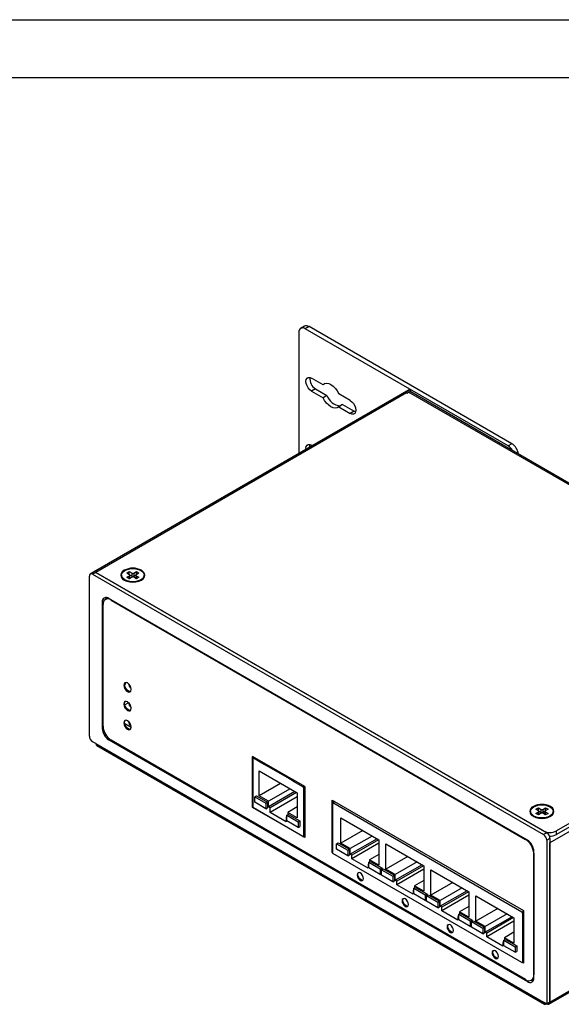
# Model space of a CAD drawing. Header units: millimetres. Extents: x 0 to 559, y 0 to 432.
# Tile 4 of 9: x 318 to 437, y 216 to 432. Entities that reach past the tile are written whole.
import ezdxf

# ---------------------------------------------------------------- set-up
doc = ezdxf.new("R2010")
doc.units = ezdxf.units.MM
doc.header["$LTSCALE"] = 2
doc.layers.add('TEXT', color=140, linetype='Continuous', lineweight=25)

msp = doc.modelspace()

# ---------------------------------------------------------------- linework, layer by layer
at = {"color": 7, "linetype": 'Continuous'}
msp.add_line((0, 431.81), (558.8, 431.81), dxfattribs=at)
for p, q in [((378.89, 363.13), (378.89, 336.53)), ((380.15, 364.54), (379.3, 364.05)), ((381.15, 364.44), (380.3, 363.95)), ((424.85, 338.23), (380.3, 363.95)), ((425.7, 338.72), (381.15, 364.44)), ((384.24, 351.68), (381.72, 353.13)), ((403.14, 350.53), (333.84, 310.52)), ((382.56, 350.76), (381.72, 350.27)), ((381.72, 350.27), (384.24, 348.82)), ((382.56, 350.76), (385.08, 349.31)), ((384.72, 351.96), (384.24, 351.68)), ((403.35, 350.57), (402.29, 349.96)), ((403.51, 350.07), (403.35, 350.57)), ((402.58, 349.87), (334.34, 310.48)), ((385.08, 349.31), (384.24, 348.82)), ((390.2, 348.23), (387.68, 349.69)), ((402.58, 349.87), (402.65, 349.83)), ((402.65, 349.83), (403, 350.03)), ((502.63, 292.51), (403, 350.03)), ((503.13, 292.56), (403.5, 350.08)), ((388.53, 347.32), (387.68, 346.83)), ((387.68, 346.83), (390.2, 345.37)), ((388.53, 347.32), (391.05, 345.86)), ((391.05, 345.86), (390.2, 345.37)), ((391.39, 345.72), (391.05, 345.86)), ((381.95, 338.3), (381.72, 338.43)), ((425.7, 338.72), (424.85, 338.23)), ((332.93, 274.55), (332.93, 309.66)), ((333.84, 310.52), (333.13, 310.12)), ((334.34, 310.47), (333.63, 310.07)), ((333.63, 310.07), (432.63, 252.92)), ((432.63, 253.73), (334.34, 310.48)), ((334.34, 310.47), (334.34, 310.48)), ((334.34, 310.47), (433.33, 253.33)), ((339.99, 309.59), (339.92, 309.45)), ((339.97, 309.86), (339.97, 309.78)), ((340.6, 310.82), (340.6, 310.94)), ((341.13, 310.31), (341.69, 310.64)), ((341.73, 309.96), (341.13, 310.31)), ((341.13, 309.41), (341.73, 309.76)), ((341.69, 309.09), (341.13, 309.41)), ((341.69, 310.64), (342.29, 310.29)), ((341.69, 309.99), (341.69, 310.64)), ((342.29, 309.43), (341.69, 309.09)), ((341.73, 309.96), (342.29, 309.64)), ((341.73, 309.11), (341.73, 309.76)), ((341.8, 309.21), (341.8, 309.86)), ((342.29, 309.64), (342.29, 310.29)), ((342.65, 310.29), (343.25, 310.64)), ((342.65, 310.29), (342.65, 309.64)), ((342.65, 309.64), (343.21, 309.96)), ((343.25, 309.09), (342.65, 309.43)), ((343.14, 309.86), (343.14, 309.21)), ((343.81, 310.31), (343.21, 309.96)), ((343.21, 309.76), (343.81, 309.41)), ((343.21, 309.76), (343.21, 309.11)), ((343.25, 310.64), (343.81, 310.31)), ((343.25, 309.99), (343.25, 310.64)), ((343.81, 309.41), (343.25, 309.09)), ((344.35, 310.82), (344.35, 310.94)), ((345.03, 309.45), (344.95, 309.59)), ((344.97, 309.78), (344.97, 309.86)), ((340.92, 308.65), (341.21, 308.52)), ((340.97, 308.63), (340.97, 308.6)), ((343.73, 308.52), (344.02, 308.65)), ((343.97, 308.6), (343.97, 308.63)), ((344.24, 308.84), (344.24, 308.76)), ((429.09, 251.69), (337.17, 304.76)), ((336.08, 304.13), (335.75, 303.94)), ((335.75, 303.94), (335.75, 276.18)), ((335.93, 276.69), (335.93, 303.39)), ((336.63, 304.64), (336.45, 304.54)), ((337.73, 304.43), (337.7, 304.41)), ((337.7, 304.41), (428.7, 251.88)), ((502.63, 292.51), (435.46, 253.73)), ((502.63, 291.7), (435.46, 252.92)), ((340.67, 285.83), (340.5, 285.73)), ((341.93, 284.32), (342.02, 284.4)), ((340.67, 281.69), (340.5, 281.58)), ((341.49, 281.87), (340.7, 281.42)), ((340.67, 277.54), (340.5, 277.43)), ((340.7, 277.31), (342.12, 276.48)), ((335.96, 276.3), (335.75, 276.18)), ((334.34, 272.91), (333.63, 273.32)), ((334.34, 272.91), (432.63, 216.17)), ((334.55, 272.46), (432.83, 215.72)), ((337.37, 273.85), (337.17, 273.73)), ((337.17, 273.73), (429.09, 220.66)), ((428.7, 221.09), (337.7, 273.63)), ((380.19, 263.51), (368.77, 270.1)), ((368.77, 258.88), (368.77, 270.1)), ((368.78, 269.62), (368.78, 259.05)), ((369.13, 269.89), (368.82, 269.71)), ((369.19, 269.86), (368.92, 269.7)), ((370.81, 268.61), (368.92, 269.7)), ((368.95, 269.78), (368.95, 270)), ((370.98, 268.83), (370.81, 268.61)), ((372.23, 267.8), (370.81, 268.61)), ((370.18, 261.43), (370.18, 266.9)), ((370.18, 266.9), (378.52, 262.08)), ((372.23, 267.8), (372.4, 268.01)), ((372.5, 267.95), (372.23, 267.8)), ((376.47, 265.35), (372.23, 267.8)), ((374.92, 264.16), (370.18, 261.43)), ((376.64, 265.56), (376.47, 265.35)), ((377.89, 264.53), (376.47, 265.35)), ((377.89, 264.53), (378.05, 264.74)), ((378.16, 264.69), (377.89, 264.53)), ((379.78, 263.44), (377.89, 264.53)), ((376.97, 262.98), (372.23, 260.24)), ((378.03, 262.37), (372.23, 259.02)), ((378.38, 262.16), (372.58, 258.81)), ((378.52, 262.08), (378.52, 256.61)), ((379.78, 263.44), (380.05, 263.59)), ((380.19, 263.35), (379.92, 263.19)), ((379.92, 263.19), (379.92, 252.62)), ((380.19, 263.51), (380.19, 252.28)), ((369.22, 261.24), (369.58, 261.45)), ((369.22, 261.24), (371.7, 259.81)), ((369.22, 260.02), (369.22, 261.24)), ((371.7, 258.59), (369.22, 260.02)), ((369.58, 261.45), (372.05, 260.02)), ((372.23, 260.24), (370.18, 261.43)), ((371.7, 259.81), (372.05, 260.02)), ((371.7, 259.81), (371.7, 258.59)), ((372.05, 260.02), (372.05, 258.79)), ((372.23, 259.02), (372.23, 260.24)), ((378.52, 261.18), (372.58, 257.75)), ((386.23, 260.48), (428.23, 236.23)), ((386.23, 248.96), (386.23, 260.48)), ((386.27, 259.79), (386.27, 249.01)), ((386.78, 260.16), (386.31, 259.88)), ((386.4, 259.94), (386.4, 260.37)), ((386.84, 260.12), (386.41, 259.87)), ((427.89, 235.93), (386.41, 259.87)), ((368.82, 258.91), (368.77, 258.88)), ((380.19, 252.28), (368.77, 258.88)), ((379.78, 252.54), (368.92, 258.8)), ((371.7, 258.59), (372.05, 258.79)), ((372.58, 258.81), (372.23, 259.02)), ((372.58, 257.75), (372.58, 258.81)), ((376.12, 255.71), (372.58, 257.75)), ((376.29, 257.16), (376.65, 257.36)), ((378.52, 258.98), (376.47, 257.79)), ((376.47, 257.79), (376.47, 257.26)), ((378.52, 256.61), (376.47, 257.79)), ((376.65, 257.36), (379.12, 255.94)), ((429.8, 257.75), (429.72, 257.61)), ((429.77, 258.02), (429.77, 257.94)), ((430.4, 258.98), (430.4, 259.1)), ((430.93, 258.47), (431.5, 258.8)), ((431.53, 258.12), (430.93, 258.47)), ((430.93, 257.57), (431.53, 257.92)), ((431.5, 257.25), (430.93, 257.57)), ((431.5, 258.8), (432.1, 258.45)), ((431.5, 258.14), (431.5, 258.8)), ((432.1, 257.59), (431.5, 257.25)), ((431.53, 257.27), (431.53, 257.92)), ((431.54, 258.12), (432.1, 257.8)), ((431.6, 257.37), (431.6, 258.02)), ((432.1, 257.8), (432.1, 258.45)), ((432.45, 258.45), (433.05, 258.8)), ((432.45, 258.45), (432.45, 257.8)), ((432.45, 257.8), (433.01, 258.12)), ((433.05, 257.25), (432.45, 257.59)), ((432.94, 258.02), (432.94, 257.37)), ((433.62, 258.47), (433.02, 258.12)), ((433.02, 257.92), (433.62, 257.57)), ((433.02, 257.92), (433.02, 257.27)), ((433.05, 258.8), (433.62, 258.47)), ((433.05, 258.14), (433.05, 258.8)), ((433.62, 257.57), (433.05, 257.25)), ((434.15, 258.98), (434.15, 259.1)), ((434.83, 257.61), (434.75, 257.75)), ((434.77, 257.94), (434.77, 258.02)), ((376.29, 256.87), (376.12, 256.77)), ((376.12, 256.77), (376.12, 255.71)), ((376.29, 256.67), (376.12, 256.77)), ((376.29, 257.16), (378.77, 255.73)), ((376.29, 255.94), (376.29, 257.16)), ((378.77, 254.51), (376.29, 255.94)), ((378.77, 255.73), (379.12, 255.94)), ((378.77, 255.73), (378.77, 254.51)), ((379.12, 255.94), (379.12, 254.71)), ((388.16, 251.02), (388.16, 256.57)), ((388.16, 256.57), (396.5, 251.76)), ((430.18, 257.15), (430.18, 257.09)), ((430.53, 256.9), (430.51, 256.88)), ((430.73, 256.81), (431.01, 256.68)), ((430.77, 256.78), (430.77, 256.76)), ((433.53, 256.68), (433.82, 256.81)), ((433.77, 256.76), (433.77, 256.78)), ((434.04, 256.88), (434.01, 256.9)), ((434.04, 257), (434.04, 256.92)), ((441.4, 255.37), (434.04, 251.12)), ((434.04, 216.17), (501.92, 255.36)), ((378.77, 254.51), (379.12, 254.71)), ((392.97, 253.8), (388.16, 251.02)), ((432.63, 253.73), (432.63, 253.73)), ((433.33, 253.33), (432.63, 252.92)), ((433.83, 215.72), (501.72, 254.9)), ((435.46, 252.92), (435.46, 253.73)), ((379.88, 252.53), (380.19, 252.71)), ((379.92, 252.62), (380.19, 252.77)), ((380.19, 252.49), (380, 252.6)), ((387.2, 250.92), (387.56, 251.12)), ((387.2, 250.92), (389.68, 249.49)), ((387.2, 249.7), (387.2, 250.92)), ((387.56, 251.12), (390.03, 249.7)), ((390.21, 249.84), (388.16, 251.02)), ((395.02, 252.61), (390.21, 249.84)), ((396.08, 252), (390.21, 248.61)), ((396.43, 251.8), (390.56, 248.41)), ((396.5, 251.02), (390.56, 247.59)), ((396.5, 251.76), (396.5, 246.21)), ((398.04, 245.32), (398.04, 250.87)), ((398.04, 250.87), (406.38, 246.06)), ((428.7, 251.88), (428.74, 251.9)), ((434.04, 252.1), (433.33, 251.69)), ((433.33, 251.69), (433.33, 215.77)), ((434.04, 252.1), (434.04, 216.17)), ((434.04, 251.16), (434.04, 251.12)), ((434.04, 216.17), (434.04, 251.12)), ((434.04, 251.12), (434.04, 251.12)), ((386.27, 248.99), (386.23, 248.96)), ((386.28, 248.93), (386.23, 248.96)), ((427.89, 224.82), (386.41, 248.77)), ((389.68, 248.27), (387.2, 249.7)), ((389.68, 249.49), (390.03, 249.7)), ((389.68, 249.49), (389.68, 248.27)), ((390.03, 249.7), (390.03, 248.47)), ((390.21, 248.61), (390.21, 249.84)), ((390.56, 248.41), (390.21, 248.61)), ((396.5, 248.57), (394.45, 247.39)), ((430.51, 248.84), (430.47, 248.82)), ((430.47, 248.82), (430.47, 222.11)), ((430.51, 221.48), (430.51, 249.24)), ((389.68, 248.27), (390.03, 248.47)), ((390.56, 247.59), (390.56, 248.41)), ((394.1, 245.55), (390.56, 247.59)), ((394.27, 246.47), (394.1, 246.37)), ((394.27, 246.84), (394.63, 247.04)), ((394.27, 246.84), (396.75, 245.41)), ((394.27, 245.61), (394.27, 246.84)), ((394.45, 247.39), (394.45, 246.94)), ((396.5, 246.21), (394.45, 247.39)), ((394.63, 247.04), (397.1, 245.61)), ((402.85, 248.1), (398.04, 245.32)), ((404.9, 246.91), (400.09, 244.14)), ((394.1, 246.37), (394.1, 245.55)), ((394.27, 246.27), (394.1, 246.37)), ((396.75, 244.18), (394.27, 245.61)), ((396.75, 245.41), (397.1, 245.61)), ((396.75, 245.41), (396.75, 244.18)), ((396.75, 244.18), (397.08, 244.38)), ((397.08, 245.22), (397.44, 245.42)), ((397.08, 245.22), (399.56, 243.79)), ((397.08, 243.99), (397.08, 245.22)), ((397.1, 245.61), (397.1, 245.23)), ((397.44, 245.42), (399.91, 243.99)), ((400.09, 244.14), (398.04, 245.32)), ((405.96, 246.3), (400.09, 242.91)), ((406.31, 246.1), (400.44, 242.71)), ((406.38, 245.32), (400.44, 241.89)), ((406.38, 246.06), (406.38, 240.5)), ((407.91, 239.62), (407.91, 245.17)), ((407.91, 245.17), (416.26, 240.35)), ((391.88, 244.19), (391.7, 244.09)), ((399.56, 242.56), (397.08, 243.99)), ((399.56, 243.79), (399.91, 243.99)), ((399.56, 243.79), (399.56, 242.56)), ((399.56, 242.56), (399.91, 242.77)), ((399.91, 243.99), (399.91, 242.77)), ((400.09, 242.91), (400.09, 244.14)), ((400.44, 242.71), (400.09, 242.91)), ((400.44, 241.89), (400.44, 242.71)), ((406.38, 242.87), (404.33, 241.69)), ((412.72, 242.39), (407.91, 239.62)), ((403.98, 239.85), (400.44, 241.89)), ((404.15, 240.77), (403.98, 240.67)), ((403.98, 240.67), (403.98, 239.85)), ((404.15, 240.56), (403.98, 240.67)), ((404.15, 241.14), (404.51, 241.34)), ((404.15, 241.14), (406.63, 239.71)), ((404.15, 239.91), (404.15, 241.14)), ((404.33, 241.69), (404.33, 241.24)), ((406.38, 240.5), (404.33, 241.69)), ((404.51, 241.34), (406.98, 239.91)), ((414.77, 241.21), (409.97, 238.43)), ((415.84, 240.6), (409.97, 237.21)), ((416.19, 240.39), (410.32, 237)), ((416.26, 240.35), (416.26, 234.8)), ((401.76, 238.49), (401.58, 238.38)), ((406.63, 238.48), (404.15, 239.91)), ((406.63, 239.71), (406.98, 239.91)), ((406.63, 239.71), (406.63, 238.48)), ((406.63, 238.48), (406.96, 238.67)), ((406.96, 239.52), (407.31, 239.72)), ((406.96, 239.52), (409.43, 238.09)), ((406.96, 238.29), (406.96, 239.52)), ((409.43, 236.86), (406.96, 238.29)), ((406.98, 239.91), (406.98, 239.53)), ((407.31, 239.72), (409.79, 238.29)), ((409.97, 238.43), (407.91, 239.62)), ((409.43, 238.09), (409.79, 238.29)), ((409.43, 238.09), (409.43, 236.86)), ((409.79, 238.29), (409.79, 237.07)), ((409.97, 237.21), (409.97, 238.43)), ((416.26, 239.62), (410.32, 236.19)), ((417.79, 233.91), (417.79, 239.47)), ((417.79, 239.47), (426.14, 234.65)), ((409.43, 236.86), (409.79, 237.07)), ((410.32, 237), (409.97, 237.21)), ((410.32, 236.19), (410.32, 237)), ((413.85, 234.15), (410.32, 236.19)), ((414.03, 235.43), (414.38, 235.64)), ((416.26, 237.17), (414.21, 235.98)), ((414.21, 235.98), (414.21, 235.54)), ((416.26, 234.8), (414.21, 235.98)), ((414.38, 235.64), (416.86, 234.21)), ((422.6, 236.69), (417.79, 233.91)), ((427.89, 235.93), (428.23, 236.12)), ((428.23, 235.8), (428.03, 235.68)), ((428.03, 235.68), (428.03, 224.9)), ((428.23, 236.23), (428.23, 224.72)), ((414.03, 235.07), (413.85, 234.96)), ((413.85, 234.96), (413.85, 234.15)), ((414.03, 234.86), (413.85, 234.96)), ((414.03, 235.43), (416.51, 234)), ((414.03, 234.21), (414.03, 235.43)), ((416.51, 232.78), (414.03, 234.21)), ((416.51, 234), (416.86, 234.21)), ((416.51, 234), (416.51, 232.78)), ((416.84, 233.81), (417.19, 234.02)), ((416.84, 233.81), (419.31, 232.38)), ((416.84, 232.59), (416.84, 233.81)), ((416.86, 234.21), (416.86, 233.82)), ((417.19, 234.02), (419.67, 232.59)), ((419.84, 232.73), (417.79, 233.91)), ((424.65, 235.51), (419.84, 232.73)), ((425.71, 234.89), (419.84, 231.51)), ((426.07, 234.69), (420.2, 231.3)), ((426.14, 233.91), (420.2, 230.49)), ((426.14, 234.65), (426.14, 229.1)), ((411.63, 232.78), (411.46, 232.68)), ((416.51, 232.78), (416.84, 232.97)), ((419.31, 231.16), (416.84, 232.59)), ((419.31, 232.38), (419.67, 232.59)), ((419.31, 232.38), (419.31, 231.16)), ((419.31, 231.16), (419.67, 231.36)), ((419.67, 232.59), (419.67, 231.36)), ((419.84, 231.51), (419.84, 232.73)), ((420.2, 231.3), (419.84, 231.51)), ((420.2, 230.49), (420.2, 231.3)), ((426.14, 231.47), (424.09, 230.28)), ((423.73, 228.44), (420.2, 230.49)), ((423.91, 229.36), (423.73, 229.26)), ((423.73, 229.26), (423.73, 228.44)), ((423.91, 229.16), (423.73, 229.26)), ((423.91, 229.73), (424.26, 229.93)), ((423.91, 229.73), (426.38, 228.3)), ((423.91, 228.51), (423.91, 229.73)), ((424.09, 230.28), (424.09, 229.83)), ((426.14, 229.1), (424.09, 230.28)), ((424.26, 229.93), (426.74, 228.51)), ((421.51, 227.08), (421.34, 226.98)), ((426.38, 227.08), (423.91, 228.51)), ((426.38, 228.3), (426.74, 228.51)), ((426.38, 228.3), (426.38, 227.08)), ((426.38, 227.08), (426.74, 227.28)), ((426.74, 228.51), (426.74, 227.28)), ((427.99, 224.81), (428.23, 224.95)), ((428.23, 224.72), (428.02, 224.83)), ((428.03, 224.9), (428.23, 225.02)), ((428.23, 224.92), (428.2, 224.94)), ((429.42, 220.85), (429.09, 220.66)), ((429.95, 220.97), (430.13, 221.07)), ((430.47, 222.11), (430.51, 222.13)), ((433.33, 215.77), (432.63, 216.17)), ((434.04, 216.17), (433.33, 215.77)), ((434.04, 216.17), (434.04, 216.17)), ((433.33, 215.77), (433.33, 215.77))]:
    msp.add_line(p, q)
at = {"flags": 128}
for points in [[(381.72, 350.27), (381.33, 350.56), (380.99, 350.97), (380.71, 351.44), (380.54, 351.94), (380.48, 352.42), (380.54, 352.82), (380.71, 353.12), (380.99, 353.28), (381.33, 353.28), (381.72, 353.13)], [(384.24, 351.68), (384.57, 351.91), (384.99, 351.99), (385.46, 351.92), (385.96, 351.7), (386.46, 351.35), (386.93, 350.87), (387.34, 350.31), (387.68, 349.69)], [(387.68, 346.83), (387.34, 346.6), (386.93, 346.51), (386.46, 346.58), (385.96, 346.8), (385.46, 347.16), (384.99, 347.63), (384.57, 348.2), (384.24, 348.82)], [(390.2, 348.23), (390.58, 347.94), (390.93, 347.54), (391.2, 347.07), (391.38, 346.57), (391.44, 346.09), (391.38, 345.68), (391.2, 345.39), (390.93, 345.23), (390.58, 345.22), (390.2, 345.37)], [(380.5, 337.46), (380.48, 337.72), (380.54, 338.13), (380.71, 338.42), (380.99, 338.58), (381.33, 338.58), (381.72, 338.43)], [(381.35, 337.95), (381.33, 338.21), (381.37, 338.57)], [(340.7, 310.88), (341.22, 311.11), (341.82, 311.26), (342.47, 311.31), (343.12, 311.26), (343.72, 311.11), (344.24, 310.88), (344.64, 310.58), (344.89, 310.24), (344.97, 309.86), (344.89, 309.49), (344.64, 309.14), (344.24, 308.84)], [(344.24, 308.84), (343.72, 308.61), (343.12, 308.47), (342.47, 308.42), (341.82, 308.47), (341.22, 308.61), (340.7, 308.84), (340.31, 309.14), (340.06, 309.49), (339.97, 309.86), (340.06, 310.24), (340.31, 310.58), (340.7, 310.88)], [(339.97, 309.78), (340.06, 309.41), (340.31, 309.06), (340.7, 308.76), (341.22, 308.53), (341.82, 308.39), (342.47, 308.34), (343.12, 308.39), (343.72, 308.53), (344.24, 308.76)], [(340.6, 308.78), (341.15, 308.54), (341.79, 308.39), (342.47, 308.33), (343.16, 308.39), (343.8, 308.54), (344.35, 308.78), (344.77, 309.1), (345.03, 309.47), (345.12, 309.86), (345.03, 310.26), (344.77, 310.63), (344.35, 310.94)], [(337.18, 304.75), (336.89, 304.74), (336.63, 304.64)], [(342.12, 284.79), (342.06, 285.19), (341.89, 285.59), (341.62, 285.95), (341.31, 286.2), (341, 286.31), (340.74, 286.26), (340.56, 286.05), (340.5, 285.73)], [(340.5, 285.73), (340.56, 285.34), (340.74, 284.93), (341, 284.57), (341.31, 284.32), (341.62, 284.21), (341.89, 284.27), (342.06, 284.47), (342.12, 284.79)], [(340.67, 285.83), (340.74, 286.16), (340.83, 286.3)], [(341.97, 284.33), (341.8, 284.32), (341.49, 284.42), (341.18, 284.68), (340.91, 285.03), (340.74, 285.44), (340.67, 285.83)], [(342.12, 280.64), (342.06, 281.04), (341.89, 281.45), (341.62, 281.8), (341.31, 282.05), (341, 282.16), (340.74, 282.11), (340.56, 281.91), (340.5, 281.58)], [(340.5, 281.58), (340.56, 281.19), (340.74, 280.78), (341, 280.43), (341.31, 280.17), (341.62, 280.07), (341.89, 280.12), (342.06, 280.32), (342.12, 280.64)], [(340.67, 281.69), (340.74, 282.01), (340.83, 282.15)], [(341.97, 280.18), (341.8, 280.17), (341.49, 280.28), (341.18, 280.53), (340.91, 280.88), (340.74, 281.29), (340.67, 281.69)], [(342.12, 276.5), (342.06, 276.89), (341.89, 277.3), (341.62, 277.65), (341.31, 277.9), (341, 278.01), (340.74, 277.96), (340.56, 277.76), (340.5, 277.43)], [(340.5, 277.43), (340.56, 277.04), (340.74, 276.63), (341, 276.28), (341.31, 276.03), (341.62, 275.92), (341.89, 275.97), (342.06, 276.17), (342.12, 276.5)], [(340.67, 277.54), (340.74, 277.86), (340.83, 278)], [(341.97, 276.03), (341.8, 276.02), (341.49, 276.13), (341.18, 276.38), (340.91, 276.74), (340.74, 277.14), (340.67, 277.54)], [(430.51, 259.04), (431.02, 259.27), (431.63, 259.42), (432.27, 259.46), (432.92, 259.42), (433.52, 259.27), (434.04, 259.04), (434.44, 258.74), (434.69, 258.39), (434.77, 258.02), (434.69, 257.65), (434.44, 257.3), (434.04, 257)], [(434.04, 257), (433.52, 256.77), (432.92, 256.63), (432.27, 256.58), (431.63, 256.63), (431.02, 256.77), (430.51, 257), (430.11, 257.3), (429.86, 257.65), (429.77, 258.02), (429.86, 258.39), (430.11, 258.74), (430.51, 259.04)], [(429.77, 257.94), (429.86, 257.57), (430.11, 257.22), (430.51, 256.92), (431.02, 256.69), (431.63, 256.55), (432.27, 256.5), (432.92, 256.55), (433.52, 256.69), (434.04, 256.92)], [(430.4, 256.94), (430.95, 256.7), (431.59, 256.54), (432.27, 256.49), (432.96, 256.54), (433.6, 256.7), (434.15, 256.94), (434.57, 257.26), (434.83, 257.63), (434.92, 258.02), (434.83, 258.42), (434.57, 258.79), (434.15, 259.1)], [(434.37, 257.09), (434.37, 257.13), (434.37, 257.15)], [(393.12, 243.27), (393.06, 243.61), (392.91, 243.97), (392.68, 244.28), (392.41, 244.5), (392.14, 244.59), (391.91, 244.54), (391.76, 244.37), (391.7, 244.09)], [(391.88, 244.19), (391.93, 244.47), (392.01, 244.58)], [(391.7, 244.09), (391.76, 243.74), (391.91, 243.39), (392.14, 243.08), (392.41, 242.86), (392.68, 242.77), (392.91, 242.81), (393.06, 242.99), (393.12, 243.27)], [(392.99, 242.88), (392.86, 242.87), (392.59, 242.96), (392.31, 243.18), (392.09, 243.49), (391.93, 243.85), (391.88, 244.19)], [(402.99, 237.57), (402.94, 237.91), (402.79, 238.26), (402.56, 238.57), (402.29, 238.79), (402.02, 238.89), (401.79, 238.84), (401.63, 238.67), (401.58, 238.38)], [(401.58, 238.38), (401.63, 238.04), (401.79, 237.69), (402.02, 237.38), (402.29, 237.16), (402.56, 237.07), (402.79, 237.11), (402.94, 237.29), (402.99, 237.57)], [(401.76, 238.49), (401.81, 238.77), (401.88, 238.88)], [(402.87, 237.17), (402.73, 237.17), (402.46, 237.26), (402.19, 237.48), (401.96, 237.79), (401.81, 238.14), (401.76, 238.49)], [(412.87, 231.87), (412.82, 232.21), (412.67, 232.56), (412.44, 232.87), (412.17, 233.09), (411.89, 233.18), (411.67, 233.14), (411.51, 232.96), (411.46, 232.68)], [(411.46, 232.68), (411.51, 232.34), (411.67, 231.98), (411.89, 231.68), (412.17, 231.46), (412.44, 231.36), (412.67, 231.41), (412.82, 231.58), (412.87, 231.87)], [(411.63, 232.78), (411.69, 233.07), (411.76, 233.18)], [(412.75, 231.47), (412.61, 231.46), (412.34, 231.56), (412.07, 231.78), (411.84, 232.09), (411.69, 232.44), (411.63, 232.78)], [(422.75, 226.16), (422.7, 226.51), (422.54, 226.86), (422.31, 227.17), (422.04, 227.39), (421.77, 227.48), (421.54, 227.44), (421.39, 227.26), (421.34, 226.98)], [(421.34, 226.98), (421.39, 226.64), (421.54, 226.28), (421.77, 225.97), (422.04, 225.75), (422.31, 225.66), (422.54, 225.7), (422.7, 225.88), (422.75, 226.16)], [(421.51, 227.08), (421.57, 227.36), (421.64, 227.47)], [(422.62, 225.77), (422.49, 225.76), (422.22, 225.86), (421.95, 226.07), (421.72, 226.38), (421.57, 226.74), (421.51, 227.08)]]:
    msp.add_lwpolyline(points, dxfattribs=at)
for centre, radius, start, end in [((379.75, 363.27), 0.873, 50.7967, 189.214), ((380.56, 363.62), 1.01, 54.3824, 114.3071), ((383.82, 352.89), 2.47, 171.1936, 239.5264), ((403.32, 350.21), 0.371, 84.4059, 119.2738), ((388.21, 350.32), 3.28, 197.9102, 267.1288), ((402.22, 349.29), 0.674, 58.6289, 84.168), ((403.29, 349.62), 0.503, 65.6929, 125.6176), ((423.32, 335.79), 2.89, 28.8568, 58.0454), ((424.01, 336.11), 3.11, 6.3667, 57.1897), ((342.47, 307.33), 4.07, 62.6097, 117.3903), ((333.36, 309.73), 0.437, 50.7967, 189.214), ((334.05, 310.07), 0.503, 54.3824, 114.3071), ((334.05, 310.07), 0.503, 54.3824, 114.3071), ((341.01, 309.86), 1.16, 110.7834, 249.2166), ((341.69, 309.86), 0.109, 290.7834, 69.2166), ((341.68, 309.22), 0.124, 296.6211, 354.5564), ((342.47, 310.63), 0.384, 242.6097, 297.3903), ((342.47, 309.98), 0.384, 242.6097, 297.3903), ((342.47, 309.09), 0.384, 62.6097, 117.3903), ((343.25, 309.86), 0.109, 110.7834, 249.2166), ((343.26, 309.22), 0.124, 185.4436, 243.3789), ((343.72, 309.9), 1.25, 294.3096, 354.3702), ((336.62, 304.08), 0.873, 50.7967, 189.214), ((337.65, 304.43), 1.19, 153.9725, 174.231), ((337.01, 303.57), 1.09, 50.7967, 189.214), ((339.45, 286.72), 1.58, 320.823, 345.1746), ((342.98, 286.22), 1.5, 185.4041, 234.5905), ((342.26, 286.35), 0.816, 200.5797, 239.854), ((342.98, 282.07), 1.5, 185.4041, 234.5905), ((342.26, 282.2), 0.816, 200.5797, 239.854), ((339.77, 276.87), 3.84, 182.6055, 237.3945), ((342.98, 277.93), 1.5, 185.4041, 234.5905), ((342.26, 278.06), 0.816, 200.5797, 239.854), ((334.46, 274.62), 1.54, 182.6055, 237.3945), ((338.82, 276.32), 3.07, 182.6055, 237.3945), ((334.82, 272.85), 0.48, 172.7442, 235.9436), ((368.87, 269.64), 0.0873, 50.7967, 189.214), ((379.61, 263.18), 0.307, 2.6055, 57.3945), ((386.35, 259.8), 0.0873, 50.7967, 189.214), ((432.27, 255.49), 4.07, 62.6097, 117.3903), ((369.09, 259.06), 0.307, 182.6055, 237.3945), ((430.81, 258.02), 1.16, 110.7834, 249.2166), ((431.49, 258.02), 0.109, 290.7834, 69.2166), ((431.48, 257.38), 0.124, 296.6211, 354.5564), ((432.27, 258.79), 0.384, 242.6097, 297.3903), ((432.27, 258.14), 0.384, 242.6097, 297.3903), ((432.27, 257.25), 0.384, 62.6097, 117.3903), ((433.07, 257.38), 0.124, 185.4436, 243.3789), ((433.06, 258.02), 0.109, 110.7834, 249.2166), ((433.53, 258.06), 1.25, 294.3096, 354.3702), ((434.04, 256.46), 3.07, 242.6097, 297.3903), ((431.8, 251.62), 1.54, 2.6055, 57.3945), ((432.51, 252.03), 1.54, 2.6055, 57.3945), ((434.07, 255.57), 2.99, 267.4445, 297.5858), ((379.83, 252.6), 0.0873, 230.7967, 9.214), ((426.63, 248.64), 3.84, 2.6055, 57.3945), ((427.44, 249.1), 3.07, 2.6055, 57.3945), ((386.57, 249.03), 0.307, 182.6055, 237.3945), ((427.72, 235.67), 0.307, 2.6055, 57.3945), ((427.94, 224.89), 0.0873, 230.7967, 9.214), ((429.39, 221.94), 1.09, 230.7967, 9.214), ((429.64, 221.34), 0.873, 230.7967, 9.214), ((430.46, 222.06), 1.19, 245.7645, 266.0231), ((429.66, 221.86), 0.917, 300.4779, 336.6173), ((433.06, 216.1), 0.437, 170.786, 309.2033), ((433.61, 216.1), 0.437, 230.7967, 9.214)]:
    msp.add_arc(centre, radius, start, end)
at = {"layer": 'TEXT'}
msp.add_line((12.7, 419.1), (546.1, 419.1), dxfattribs=at)

doc.saveas('drawing.dxf')
